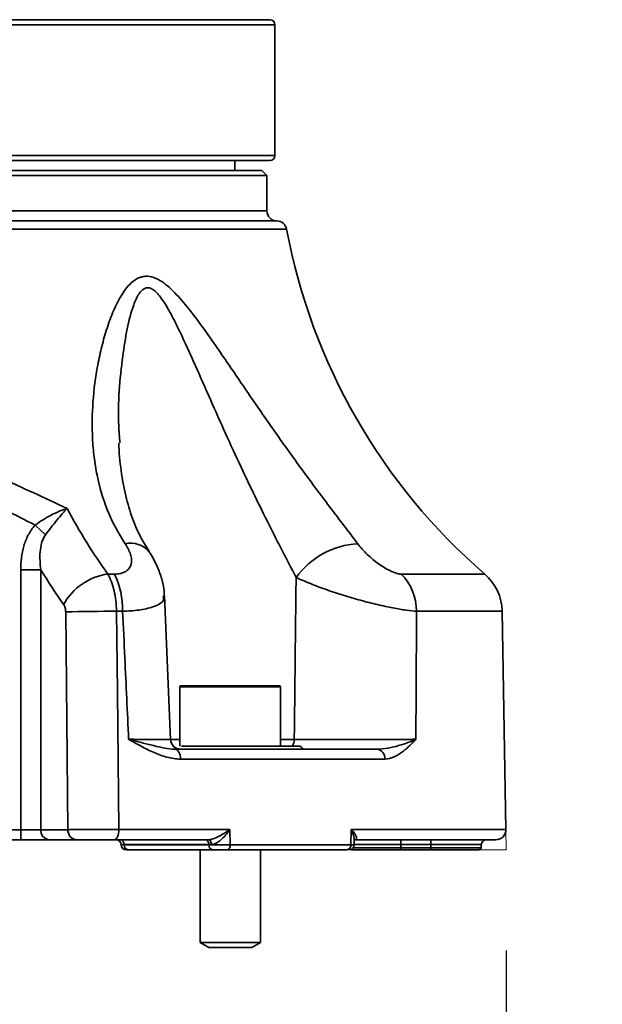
# Model space of a CAD drawing. Header units: millimetres. Extents: x 0 to 297, y 0 to 209.
# Tile 7 of 39: x 77.4 to 83.2, y 57.15 to 66.94. Entities that reach past the tile are written whole.
import ezdxf

# ---------------------------------------------------------------- set-up
doc = ezdxf.new("R2010")
doc.units = ezdxf.units.MM
doc.layers.add('图层0', color=7, linetype='Continuous')
doc.styles.add('SLDTEXTSTYLE1', font='TXT', dxfattribs={"width": 0.7, "bigfont": 'bigfont'})
doc.styles.add('SLDTEXTSTYLE2', font='TXT', dxfattribs={"width": 0.7})
doc.dimstyles.new('SLDDIMSTYLE0', dxfattribs={"dimtxt": 4, "dimasz": 3, "dimexe": 0, "dimexo": 0.0625, "dimgap": 1, "dimtad": 2, "dimlfac": 10, "dimrnd": 1e-09, "dimzin": 12, "dimdsep": 46, "dimtxsty": 'SLDTEXTSTYLE2', "dimsah": 1, "dimcen": 0.09, "dimadec": 0, "dimazin": 3, "dimtfac": 1, "dimtofl": 0, "dimtmove": 0, "dimatfit": 3, "dimfxl": 0, "dimfrac": 2, "dimtolj": 1, "dimtzin": 12, "dimarcsym": 0})
doc.dimstyles.new('SLDDIMSTYLE5', dxfattribs={"dimtxt": 3, "dimasz": 3, "dimexe": 0, "dimexo": 0.0625, "dimgap": 0.75, "dimtad": 0, "dimtih": 1, "dimtoh": 1, "dimlfac": 3, "dimrnd": 1e-09, "dimzin": 12, "dimdsep": 46, "dimtxsty": 'SLDTEXTSTYLE2', "dimblk1": 'NONE', "dimblk2": 'NONE', "dimsah": 1, "dimcen": 0, "dimadec": 0, "dimazin": 3, "dimtfac": 1, "dimtmove": 0, "dimatfit": 3, "dimldrblk": 'NONE', "dimfxl": 0, "dimfrac": 2, "dimtolj": 1, "dimtzin": 12, "dimarcsym": 0})
doc.dimstyles.new('SLDDIMSTYLE6', dxfattribs={"dimtxt": 3, "dimasz": 3, "dimexe": 0, "dimexo": 0.0625, "dimgap": 0.75, "dimtad": 0, "dimtih": 1, "dimtoh": 1, "dimlfac": 3, "dimrnd": 1e-09, "dimzin": 12, "dimdsep": 46, "dimtxsty": 'SLDTEXTSTYLE2', "dimblk1": 'NONE', "dimblk2": 'NONE', "dimsah": 1, "dimcen": 0, "dimadec": 0, "dimazin": 3, "dimtol": 1, "dimtp": 0.03, "dimtfac": 1, "dimtmove": 0, "dimatfit": 3, "dimldrblk": 'NONE', "dimfxl": 0, "dimfrac": 2, "dimtolj": 1, "dimarcsym": 0})
doc.dimstyles.new('SLDDIMSTYLE7', dxfattribs={"dimtxt": 3, "dimasz": 3, "dimexe": 0, "dimexo": 0.0625, "dimgap": 0.75, "dimtad": 0, "dimtih": 1, "dimtoh": 1, "dimlfac": 3, "dimrnd": 1e-09, "dimzin": 12, "dimdsep": 46, "dimtxsty": 'SLDTEXTSTYLE2', "dimblk1": 'NONE', "dimblk2": 'NONE', "dimsah": 1, "dimcen": 0, "dimadec": 0, "dimazin": 3, "dimtfac": 1, "dimtmove": 0, "dimatfit": 3, "dimldrblk": 'NONE', "dimfxl": 0, "dimfrac": 2, "dimtolj": 1, "dimtzin": 12, "dimarcsym": 0})
doc.dimstyles.new('SLDDIMSTYLE9', dxfattribs={"dimtxt": 4, "dimasz": 3, "dimexe": 0, "dimexo": 0.0625, "dimgap": 1, "dimtad": 0, "dimtih": 1, "dimtoh": 1, "dimlfac": 2, "dimrnd": 1e-09, "dimzin": 12, "dimdsep": 46, "dimtxsty": 'SLDTEXTSTYLE2', "dimblk1": 'NONE', "dimblk2": 'NONE', "dimsah": 1, "dimcen": 0, "dimadec": 0, "dimazin": 3, "dimtfac": 1, "dimtmove": 0, "dimatfit": 3, "dimldrblk": 'NONE', "dimfxl": 0, "dimfrac": 2, "dimtolj": 1, "dimtzin": 12, "dimarcsym": 0})

# ---------------------------------------------------------------- blocks, each defined once
blk = doc.blocks.new('_D_3')
at = {"layer": '图层0'}
for p, q in [((67.8406, 57.6856), (67.8406, 50.5312)), ((82.2406, 57.6856), (82.2406, 50.5312)), ((67.8406, 51.5312), (82.2406, 51.5312))]:
    blk.add_line(p, q, dxfattribs=at)
for points in [[(67.8406, 51.5312), (70.8406, 51.0812), (70.8406, 51.9812)], [(82.2406, 51.5312), (79.2406, 51.9812), (79.2406, 51.0812)]]:
    blk.add_solid(points, dxfattribs=at)
at = {"layer": '图层0', "char_height": 4, "attachment_point": 1, "style": 'SLDTEXTSTYLE2'}
for s, insert in [('%%c', (69.3375, 56.6874)), ('144', (73.7603, 56.6874))]:
    blk.add_mtext(s, dxfattribs=dict(at, insert=insert))
blk = doc.blocks.new('_D_20')
at = {"layer": '图层0'}
blk.add_line((205.1503, 125.9458), (189.7707, 125.9458), dxfattribs=at)
at = {"layer": '图层0', "char_height": 3, "attachment_point": 1, "style": 'SLDTEXTSTYLE2'}
for s, insert in [('PCD', (189.7707, 129.813)), ('%%c', (195.0082, 129.813)), ('126', (198.3253, 129.813))]:
    blk.add_mtext(s, dxfattribs=dict(at, insert=insert))
blk = doc.blocks.new('_None')
blk = doc.blocks.new('SW_SYMBOL_HOLE_DEPTH')
at = {"layer": '图层0', "color": 0}
for p, q in [((0, 875), (800, 875)), ((400, 875), (400, 75)), ((100, 555), (400, 75)), ((700, 555), (400, 75))]:
    blk.add_line(p, q, dxfattribs=at)
blk = doc.blocks.new('_D_21')
at = {"layer": '图层0'}
blk.add_line((193.8392, 158.7277), (174.7352, 158.7277), dxfattribs=at)
at = {"layer": '图层0', "xscale": 0.003490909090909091, "yscale": 0.003490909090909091, "zscale": 0.003490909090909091}
blk.add_blockref('SW_SYMBOL_HOLE_DEPTH', (187.3634, 158.9731), dxfattribs=at)
at = {"layer": '图层0', "attachment_point": 1, "style": 'SLDTEXTSTYLE2'}
for s, insert, char_height in [('0.03', (182.7078, 163.7975), 2), ('+', (181.5439, 163.7975), 2), ('%%c', (174.7352, 162.5949), 3), ('6', (190.5059, 162.5949), 3), ('4', (178.0523, 162.5949), 3), ('0', (182.7078, 161.4697), 2)]:
    blk.add_mtext(s, dxfattribs=dict(at, insert=insert, char_height=char_height))
blk = doc.blocks.new('_D_22')
at = {"layer": '图层0'}
blk.add_line((239.5302, 134.3533), (260.1472, 134.3533), dxfattribs=at)
at = {"layer": '图层0', "char_height": 3, "attachment_point": 1}
for s, insert, style in [('贯穿', (253.1639, 137.2196), 'SLDTEXTSTYLE1'), ('%%c', (244.6093, 137.2196), 'SLDTEXTSTYLE2'), ('4-', (241.1177, 137.2196), 'SLDTEXTSTYLE2'), ('6.6', (247.9264, 137.2196), 'SLDTEXTSTYLE2'), ('圆周均布', (243.6491, 133.728), 'SLDTEXTSTYLE1')]:
    blk.add_mtext(s, dxfattribs=dict(at, insert=insert, style=style))
blk = doc.blocks.new('_D_24')
at = {"layer": '图层0'}
blk.add_line((165.249, 103.4716), (145.272, 103.4716), dxfattribs=at)
at = {"layer": '图层0', "char_height": 4, "attachment_point": 1, "style": 'SLDTEXTSTYLE2'}
for s, insert in [('%%c', (154.5831, 108.6279)), ('PCD', (145.272, 108.6279)), ('50', (159.0059, 108.6279))]:
    blk.add_mtext(s, dxfattribs=dict(at, insert=insert))

msp = doc.modelspace()

# ---------------------------------------------------------------- linework, layer by layer
at = {"color": 7, "linetype": 'Continuous', "lineweight": 35}
for p, q in [((70.190587, 66.935572), (79.890587, 66.935572)), ((79.940587, 65.585572), (79.940587, 66.885572)), ((79.890587, 65.535572), (70.190587, 65.535572)), ((79.540587, 65.435572), (79.540587, 65.535572)), ((79.860587, 65.385572), (70.220587, 65.385572)), ((70.270587, 65.435572), (79.810587, 65.435572)), ((79.860587, 65.385572), (79.810587, 65.435572)), ((79.860587, 65.035572), (79.860587, 65.385572)), ((77.556466, 61.911639), (77.658111, 61.815439)), ((77.412725, 61.469465), (77.612383, 61.469465)), ((77.412725, 58.885572), (77.412725, 61.469465)), ((77.612383, 61.469465), (77.612383, 58.885572)), ((78.278687, 61.425888), (78.343968, 61.425888)), ((78.901891, 59.781412), (78.841487, 61.211023)), ((77.882044, 58.885572), (77.85901, 61.049491)), ((78.425681, 61.056472), (78.364145, 61.056472)), ((82.237066, 58.887317), (82.199203, 61.056472)), ((78.99536, 60.305572), (78.99536, 59.715572)), ((79.00536, 60.315572), (79.98536, 60.315572)), ((79.99536, 59.715572), (79.99536, 60.305572)), ((79.010664, 59.715572), (80.19536, 59.715572)), ((78.945689, 59.685572), (80.951352, 59.685572)), ((81.034774, 59.587317), (79.000804, 59.587317)), ((72.66845, 58.885572), (77.412725, 58.885572)), ((77.412725, 58.885572), (77.612383, 58.885572)), ((77.412725, 58.785572), (77.412725, 58.885572)), ((77.612383, 58.885572), (77.882044, 58.885572)), ((78.38756, 58.887317), (79.490195, 58.887317)), ((79.490195, 58.887317), (79.496008, 58.736444)), ((80.695359, 58.736444), (80.696584, 58.887317)), ((77.412725, 58.785572), (72.66845, 58.785572)), ((77.692247, 58.785572), (77.412725, 58.785572)), ((77.961908, 58.785572), (77.692247, 58.785572)), ((79.277599, 58.785572), (78.341059, 58.785572)), ((79.283136, 58.737317), (78.440964, 58.737317)), ((78.441059, 58.733827), (78.440964, 58.737317)), ((78.441059, 58.733827), (79.283268, 58.733827)), ((79.283268, 58.733827), (79.283136, 58.737317)), ((79.496008, 58.736444), (80.695359, 58.736444)), ((82.137081, 58.785572), (80.733386, 58.785572)), ((81.190587, 58.737317), (81.190587, 58.785572)), ((81.490587, 58.737317), (81.190587, 58.737317)), ((81.190587, 58.737317), (81.190587, 58.704874)), ((81.490587, 58.785572), (81.490587, 58.737317)), ((81.490587, 58.737317), (81.490587, 58.704874)), ((81.991261, 58.704874), (81.992394, 58.737317)), ((79.323176, 58.685572), (78.480967, 58.685572)), ((79.19536, 58.685572), (79.19536, 57.76557)), ((80.656091, 58.685572), (79.465068, 58.685572)), ((79.79536, 57.76557), (79.79536, 58.685572)), ((80.677571, 58.685572), (80.677565, 58.685572)), ((81.190587, 58.685572), (80.709901, 58.685572)), ((81.190587, 58.704874), (81.490587, 58.704874)), ((81.190587, 58.704874), (81.190587, 58.685572)), ((81.490587, 58.685572), (81.190587, 58.685572)), ((81.490587, 58.685572), (81.490587, 58.704874)), ((81.971274, 58.685572), (81.490587, 58.685572)), ((79.19536, 57.76557), (79.28196, 57.715572)), ((79.19536, 57.76557), (79.331277, 57.76557)), ((79.331277, 57.76557), (79.79536, 57.76557)), ((79.70876, 57.715572), (79.79536, 57.76557)), ((79.28196, 57.715572), (79.378642, 57.715572)), ((79.378642, 57.715572), (79.70876, 57.715572))]:
    msp.add_line(p, q, dxfattribs=at)
at = {"color": 8, "linetype": 'Continuous', "lineweight": 35}
for p, q in [((79.940587, 66.885572), (70.140587, 66.885572)), ((70.140587, 65.585572), (79.940587, 65.585572)), ((75.040587, 65.035572), (79.860587, 65.035572)), ((75.040587, 64.935587), (79.958824, 64.935587)), ((80.055337, 64.854094), (75.040587, 64.854094)), ((81.196013, 61.425888), (82.026401, 61.425888)), ((82.199203, 61.056472), (81.348275, 61.056472)), ((79.99536, 60.305572), (78.99536, 60.305572)), ((78.893338, 59.782082), (78.99536, 59.782082)), ((79.99536, 59.782082), (80.132106, 59.782082)), ((80.696584, 58.887317), (82.237066, 58.887317)), ((81.190587, 58.737317), (80.726014, 58.737317)), ((81.992394, 58.737317), (81.490587, 58.737317)), ((80.717038, 58.704874), (81.190587, 58.704874)), ((81.490587, 58.704874), (81.991261, 58.704874))]:
    msp.add_line(p, q, dxfattribs=at)
at = {"color": 7, "linetype": 'Continuous', "lineweight": 18}
for p in [(82.237066, 58.887317), (81.971274, 58.685572)]:
    msp.add_line(p, (82.240587, 58.685572), dxfattribs=at)
at = {"color": 7, "linetype": 'Continuous', "lineweight": 35, "flags": 128}
for points in [[(78.364145, 61.056472), (78.37278, 60.256597), (78.38756, 58.887317)], [(79.000804, 59.587317), (78.999582, 59.606576), (78.996336, 59.625046), (78.991185, 59.642032), (78.984325, 59.656897), (78.976013, 59.66908), (78.966561, 59.678126), (78.956325, 59.683692), (78.945689, 59.685572)], [(78.341059, 58.785572), (78.350231, 58.787536), (78.359044, 58.793352), (78.36715, 58.80279), (78.374231, 58.815481), (78.380008, 58.830925), (78.384256, 58.848516), (78.386807, 58.867563), (78.38756, 58.887317)], [(79.308923, 58.737059), (79.308166, 58.746599), (79.306277, 58.755732), (79.303328, 58.764118), (79.299426, 58.771449), (79.294718, 58.777452), (79.289376, 58.781907), (79.283598, 58.784647), (79.277599, 58.785572)], [(79.465068, 58.685572), (79.471171, 58.686554), (79.477035, 58.689462), (79.482428, 58.694181), (79.487139, 58.700526), (79.490983, 58.708248), (79.493809, 58.717044), (79.495506, 58.726567), (79.496008, 58.736444)], [(80.727544, 58.73177), (80.727836, 58.769947), (80.727956, 58.785526)]]:
    msp.add_lwpolyline(points, dxfattribs=at)
at = {"color": 7, "linetype": 'Continuous', "lineweight": 35}
for centre, radius, start, end in [((79.890587, 66.885572), 0.05, 0, 90), ((79.890587, 65.585572), 0.05, 270, 0), ((79.960587, 65.035572), 0.1, 180, 268.9898393), ((79.957061, 64.835603), 0.1, 10.6562398, 88.9898393), ((85.951863, 65.963591), 6, 190.6562398, 229.137679), ((80.811364, 60.912194), 0.817059, 93.3729646, 144.0122665), ((78.360273, 60.834674), 0.596817, 97.8569974, 151.0704479), ((77.614992, 61.070897), 0.810818, 358.9806313, 25.9647799), ((80.819012, 61.054413), 0.529266, 0.2228535, 44.5769548), ((81.699279, 61.047746), 0.5, 1, 49.137679), ((78.422599, 38.547792), 22.508756, 90.1487931, 91.4347593), ((79.00536, 60.305572), 0.01, 90, 180), ((79.98536, 60.305572), 0.01, 0, 90), ((79.001506, 59.785572), 0.1, 182.2094954, 269.9989567), ((80.241186, 59.735572), 0.05, 203.5781785, 270), ((80.942461, 59.59348), 0.092519, 356.1801705, 84.4850532), ((77.703585, 58.876517), 0.091649, 174.3301968, 262.8940153), ((77.973245, 58.876517), 0.091649, 174.3301968, 262.8940153), ((82.137081, 58.885572), 0.1, 270, 1), ((78.360802, 58.735572), 0.05, 1.6853419, 89.9978119), ((78.395653, 58.740473), 0.045421, 356.0149787, 83.1672855), ((78.46084, 58.735572), 0.05, 181.8877268, 270.0092207), ((78.486371, 58.73067), 0.045421, 176.0149787, 263.1672855), ((79.237824, 58.740473), 0.045421, 356.0149787, 83.1672855), ((79.328579, 58.73067), 0.045421, 176.0149787, 263.1672855), ((80.649853, 58.730978), 0.045833, 277.8226083, 6.8489471), ((80.677571, 58.735572), 0.05, 269.9999852, 359.5803115), ((82.042364, 58.735572), 0.05, 90, 178), ((80.709901, 58.705572), 0.02, 232.1738442, 270), ((81.971274, 58.705572), 0.02, 270, 358)]:
    msp.add_arc(centre, radius, start, end, dxfattribs=at)
at = {"color": 8, "linetype": 'Continuous', "lineweight": 35}
for centre, radius, start, end in [((78.503373, 61.490992), 0.242606, 40.3043442, 102.5107678), ((79.999348, 59.782496), 0.132759, 329.7280236, 359.8211997)]:
    msp.add_arc(centre, radius, start, end, dxfattribs=at)
at = {"color": 7, "linetype": 'Continuous', "lineweight": 35}
for points, knots in [([(78.450819, 61.727837), (78.379047, 61.834673), (78.321895, 61.94477), (78.230449, 62.17159), (78.196217, 62.28831), (78.159352, 62.468233), (78.149503, 62.529089), (78.134509, 62.650542), (78.129309, 62.711369), (78.11988, 62.894142), (78.121764, 63.0164), (78.139642, 63.261243), (78.155613, 63.383852), (78.190062, 63.566988), (78.203309, 63.627896), (78.233665, 63.749068), (78.250785, 63.809377), (78.289307, 63.927676), (78.31075, 63.985901), (78.359243, 64.098257), (78.38616, 64.152357), (78.433084, 64.227292), (78.449868, 64.251222), (78.485998, 64.295159), (78.505413, 64.315298), (78.547948, 64.349711), (78.570645, 64.363631), (78.607593, 64.377566), (78.620351, 64.381004), (78.646264, 64.385113), (78.659491, 64.385812), (78.700012, 64.383679), (78.727331, 64.376598), (78.781662, 64.353281), (78.808005, 64.337447), (78.859435, 64.300345), (78.884666, 64.278916), (78.933238, 64.233406), (78.956759, 64.209195), (79.025917, 64.133638), (79.070191, 64.079438), (79.157395, 63.967017), (79.200121, 63.90893), (79.326171, 63.73326), (79.408126, 63.613465), (79.572651, 63.372358), (79.655102, 63.250943), (79.822331, 63.007691), (79.907082, 62.885832), (80.036687, 62.702946), (80.080095, 62.64225), (80.166768, 62.522197), (80.210116, 62.462724), (80.340071, 62.286018), (80.426632, 62.17051), (80.555265, 62.000747), (80.598075, 61.944554), (80.682024, 61.8345), (80.723188, 61.780607), (80.763292, 61.727837)], [0, 0, 0, 0, 0.0625, 0.0625, 0.125, 0.125, 0.15625, 0.15625, 0.1875, 0.1875, 0.25, 0.25, 0.3125, 0.3125, 0.34375, 0.34375, 0.375, 0.375, 0.40625, 0.40625, 0.4375, 0.4375, 0.453125, 0.453125, 0.46875, 0.46875, 0.484375, 0.484375, 0.4921875, 0.4921875, 0.5, 0.5, 0.515625, 0.515625, 0.53125, 0.53125, 0.546875, 0.546875, 0.5625, 0.5625, 0.59375, 0.59375, 0.625, 0.625, 0.6875, 0.6875, 0.75, 0.75, 0.8125, 0.8125, 0.84375, 0.84375, 0.875, 0.875, 0.9375, 0.9375, 0.96875, 0.96875, 1, 1, 1, 1]), ([(72.208248, 62.076787), (72.4327, 62.184324), (72.658305, 62.289096), (73.115169, 62.485001), (73.346414, 62.576172), (73.701063, 62.694126), (73.820758, 62.730302), (74.061055, 62.793942), (74.181896, 62.82149), (74.546871, 62.888997), (74.793578, 62.913581), (75.294709, 62.913118), (75.54062, 62.888116), (76.024895, 62.797961), (76.263297, 62.733011), (76.617083, 62.615294), (76.734223, 62.572721), (76.966028, 62.482978), (77.080912, 62.435736), (77.423351, 62.288875), (77.648732, 62.184201), (77.872926, 62.076787)], [0, 0, 0, 0, 0.125, 0.125, 0.25, 0.25, 0.3125, 0.3125, 0.375, 0.375, 0.5, 0.5, 0.625, 0.625, 0.75, 0.75, 0.8125, 0.8125, 0.875, 0.875, 1, 1, 1, 1]), ([(78.689496, 61.65121), (78.662148, 61.694565), (78.595794, 61.799761), (78.518472, 61.983083), (78.450301, 62.206031), (78.40805, 62.455487), (78.388111, 62.634076), (78.38897, 62.72736), (78.388971, 62.727521)], [0, 0, 0, 0, 0.13523093, 0.32811451, 0.5395831, 0.76524457, 0.99959545, 1, 1, 1, 1]), ([(77.556466, 61.911639), (77.358677, 62.013764), (77.159635, 62.113225), (76.856712, 62.252979), (76.754999, 62.297969), (76.549531, 62.383544), (76.445608, 62.42418), (76.132233, 62.536421), (75.920651, 62.598611), (75.489542, 62.68533), (75.269973, 62.709663), (74.82071, 62.710333), (74.600199, 62.6866), (74.274938, 62.621841), (74.167393, 62.595448), (73.953775, 62.534581), (73.847484, 62.500031), (73.531997, 62.387184), (73.32691, 62.300213), (72.922369, 62.113637), (72.722926, 62.013985), (72.524709, 61.911639)], [0, 0, 0, 0, 0.125, 0.125, 0.1875, 0.1875, 0.25, 0.25, 0.375, 0.375, 0.5, 0.5, 0.625, 0.625, 0.6875, 0.6875, 0.75, 0.75, 0.875, 0.875, 1, 1, 1, 1]), ([(77.556466, 61.911639), (77.5823, 61.931493), (77.60857, 61.949705), (77.661844, 61.983364), (77.689082, 61.99892), (77.74309, 62.026765), (77.769687, 62.038995), (77.808996, 62.054994), (77.82202, 62.05994), (77.847781, 62.069009), (77.860617, 62.073158), (77.872926, 62.076787)], [0, 0, 0, 0, 0.25, 0.25, 0.5, 0.5, 0.75, 0.75, 0.875, 0.875, 1, 1, 1, 1]), ([(77.658111, 61.815439), (77.677208, 61.841657), (77.696136, 61.866788), (77.733711, 61.915244), (77.752513, 61.93875), (77.789055, 61.983062), (77.806693, 62.003759), (77.83228, 62.03278), (77.840674, 62.042127), (77.857116, 62.060075), (77.865224, 62.068739), (77.872926, 62.076787)], [0, 0, 0, 0, 0.25, 0.25, 0.5, 0.5, 0.75, 0.75, 0.875, 0.875, 1, 1, 1, 1]), ([(77.872926, 62.076787), (77.935627, 61.960103), (78.000809, 61.847531), (78.136081, 61.630543), (78.206237, 61.526036), (78.278687, 61.425888)], [0, 0, 0, 0, 0.5, 0.5, 1, 1, 1, 1]), ([(77.412725, 61.469465), (77.412725, 61.509271), (77.414994, 61.548754), (77.424876, 61.626957), (77.432465, 61.665682), (77.454605, 61.742138), (77.469056, 61.779347), (77.506022, 61.849265), (77.528905, 61.882518), (77.556466, 61.911639)], [0, 0, 0, 0, 0.25, 0.25, 0.5, 0.5, 0.75, 0.75, 1, 1, 1, 1]), ([(77.658111, 61.815439), (77.649154, 61.803143), (77.641709, 61.789858), (77.629274, 61.762427), (77.624313, 61.748389), (77.612086, 61.705592), (77.607423, 61.675934), (77.600185, 61.587067), (77.603969, 61.528171), (77.612383, 61.469465)], [0, 0, 0, 0, 0.125, 0.125, 0.25, 0.25, 0.5, 0.5, 1, 1, 1, 1]), ([(78.343968, 61.425888), (78.366751, 61.425888), (78.387916, 61.428238), (78.416479, 61.435122), (78.425561, 61.438009), (78.4423, 61.444778), (78.450003, 61.448661), (78.471214, 61.461762), (78.482841, 61.47254), (78.500323, 61.496698), (78.506421, 61.510325), (78.513507, 61.539629), (78.514509, 61.555099), (78.512152, 61.58756), (78.508708, 61.604725), (78.492795, 61.656481), (78.475051, 61.691767), (78.450819, 61.727837)], [0, 0, 0, 0, 0.125, 0.125, 0.1875, 0.1875, 0.25, 0.25, 0.375, 0.375, 0.5, 0.5, 0.625, 0.625, 0.75, 0.75, 1, 1, 1, 1]), ([(80.763292, 61.727837), (80.790681, 61.691798), (80.822978, 61.655616), (80.876391, 61.604204), (80.895109, 61.587437), (80.934614, 61.55469), (80.954853, 61.539173), (81.016422, 61.495708), (81.059601, 61.470377), (81.117987, 61.444146), (81.136294, 61.437357), (81.169401, 61.428188), (81.183807, 61.425888), (81.196013, 61.425888)], [0, 0, 0, 0, 0.25, 0.25, 0.375, 0.375, 0.5, 0.5, 0.75, 0.75, 0.875, 0.875, 1, 1, 1, 1]), ([(78.838566, 61.210821), (78.838481, 61.226045), (78.838162, 61.282967), (78.815277, 61.381476), (78.769186, 61.507355), (78.724058, 61.59642), (78.691219, 61.642591), (78.6877, 61.647539)], [0, 0, 0, 0, 0.09589796, 0.35853665, 0.64184819, 0.96161708, 1, 1, 1, 1]), ([(78.278687, 61.425888), (78.291868, 61.402804), (78.303629, 61.377335), (78.324416, 61.321812), (78.333511, 61.291367), (78.348161, 61.228125), (78.353803, 61.195246), (78.361674, 61.126935), (78.36384, 61.091761), (78.364145, 61.056472)], [0, 0, 0, 0, 0.25, 0.25, 0.5, 0.5, 0.75, 0.75, 1, 1, 1, 1]), ([(80.132106, 59.782082), (80.134844, 60.016633), (80.13754, 60.251185), (80.140195, 60.485736), (80.143614, 60.787927), (80.146964, 61.090117), (80.150247, 61.392307)], [0.0009657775, 0.0009657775, 0.0009657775, 0.0009657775, 0.0080072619, 0.0080072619, 0.0080072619, 0.0170793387, 0.0170793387, 0.0170793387, 0.0170793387]), ([(81.348275, 61.056472), (81.319628, 61.057931), (81.285478, 61.061424), (81.226178, 61.069687), (81.204991, 61.072965), (81.160802, 61.080418), (81.1377, 61.084606), (81.089516, 61.09391), (81.0643, 61.099056), (81.012561, 61.110169), (80.986092, 61.11612), (80.904948, 61.135166), (80.84802, 61.1496), (80.734432, 61.180569), (80.677316, 61.197194), (80.591213, 61.223972), (80.562459, 61.233205), (80.50619, 61.251864), (80.478497, 61.261343), (80.42397, 61.280609), (80.397136, 61.290397), (80.344335, 61.310295), (80.318281, 61.320441), (80.242202, 61.351094), (80.194484, 61.371716), (80.150247, 61.392307)], [0, 0, 0, 0, 0.125, 0.125, 0.1875, 0.1875, 0.25, 0.25, 0.3125, 0.3125, 0.375, 0.375, 0.5, 0.5, 0.625, 0.625, 0.6875, 0.6875, 0.75, 0.75, 0.8125, 0.8125, 0.875, 0.875, 1, 1, 1, 1]), ([(77.85901, 61.049491), (77.858859, 61.063649), (77.856863, 61.077571), (77.849624, 61.10287), (77.84441, 61.114183), (77.83793, 61.123374)], [0, 0, 0, 0, 0.5, 0.5, 1, 1, 1, 1]), ([(78.485043, 59.783826), (78.472432, 60.053707), (78.459836, 60.323588), (78.447253, 60.59347), (78.440058, 60.747804), (78.432868, 60.902138), (78.425681, 61.056472)], [0.0009836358, 0.0009836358, 0.0009836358, 0.0009836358, 0.0090890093, 0.0090890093, 0.0090890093, 0.0137241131, 0.0137241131, 0.0137241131, 0.0137241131]), ([(81.348275, 61.056472), (81.347055, 60.821003), (81.345805, 60.585535), (81.344525, 60.350067), (81.343498, 60.16132), (81.342451, 59.972573), (81.341385, 59.783826)], [0.0022895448, 0.0022895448, 0.0022895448, 0.0022895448, 0.0093613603, 0.0093613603, 0.0093613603, 0.0150300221, 0.0150300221, 0.0150300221, 0.0150300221]), ([(79.000804, 59.587317), (78.956083, 59.587317), (78.912013, 59.594403), (78.824485, 59.617227), (78.780871, 59.633179), (78.695121, 59.670266), (78.652874, 59.691423), (78.589808, 59.725097), (78.568843, 59.736644), (78.52695, 59.760063), (78.505857, 59.772029), (78.485043, 59.783826)], [0, 0, 0, 0, 0.25, 0.25, 0.5, 0.5, 0.75, 0.75, 0.875, 0.875, 1, 1, 1, 1]), ([(78.945689, 59.685572), (78.912264, 59.685572), (78.878108, 59.69003), (78.807205, 59.70278), (78.770375, 59.711215), (78.694035, 59.729888), (78.654457, 59.740167), (78.571938, 59.761586), (78.529035, 59.772732), (78.485043, 59.783826)], [0, 0, 0, 0, 0.25, 0.25, 0.5, 0.5, 0.75, 0.75, 1, 1, 1, 1]), ([(80.132106, 59.782082), (80.177801, 59.781902), (80.226755, 59.781753), (80.330934, 59.781518), (80.386812, 59.78143), (80.500086, 59.781325), (80.557867, 59.781306), (80.646306, 59.78133), (80.675808, 59.781346), (80.734065, 59.781396), (80.762944, 59.781429), (80.820207, 59.781511), (80.848592, 59.781561), (80.90485, 59.781677), (80.932564, 59.781743), (81.012964, 59.781962), (81.063551, 59.782137), (81.134832, 59.782442), (81.157753, 59.782551), (81.200926, 59.782778), (81.221327, 59.782897), (81.259785, 59.783145), (81.277842, 59.783274), (81.311555, 59.783543), (81.327205, 59.783683), (81.341385, 59.783826)], [0, 0, 0, 0, 0.125, 0.125, 0.25, 0.25, 0.375, 0.375, 0.4375, 0.4375, 0.5, 0.5, 0.5625, 0.5625, 0.625, 0.625, 0.75, 0.75, 0.8125, 0.8125, 0.875, 0.875, 0.9375, 0.9375, 1, 1, 1, 1]), ([(80.951352, 59.685572), (80.990585, 59.685572), (81.028547, 59.69003), (81.101533, 59.70278), (81.136606, 59.711215), (81.202557, 59.729888), (81.233517, 59.740167), (81.291048, 59.761586), (81.317556, 59.772732), (81.341385, 59.783826)], [0, 0, 0, 0, 0.25, 0.25, 0.5, 0.5, 0.75, 0.75, 1, 1, 1, 1]), ([(81.034774, 59.587317), (81.064321, 59.587317), (81.092574, 59.594403), (81.147213, 59.617227), (81.173682, 59.633179), (81.22441, 59.670266), (81.248743, 59.691423), (81.284197, 59.725097), (81.295835, 59.736644), (81.318814, 59.760063), (81.330241, 59.772029), (81.341385, 59.783826)], [0, 0, 0, 0, 0.25, 0.25, 0.5, 0.5, 0.75, 0.75, 0.875, 0.875, 1, 1, 1, 1]), ([(77.882044, 58.885572), (77.896305, 58.885676), (77.912221, 58.885781), (77.946507, 58.885984), (77.964958, 58.886084), (78.004528, 58.88628), (78.025562, 58.886375), (78.068691, 58.886553), (78.090972, 58.886637), (78.137004, 58.886796), (78.160477, 58.88687), (78.207164, 58.887001), (78.230552, 58.88706), (78.300858, 58.887214), (78.345604, 58.887283), (78.38756, 58.887317)], [0, 0, 0, 0, 0.125, 0.125, 0.25, 0.25, 0.375, 0.375, 0.5, 0.5, 0.625, 0.625, 0.75, 0.75, 1, 1, 1, 1]), ([(79.277599, 58.785572), (79.295732, 58.785572), (79.316171, 58.79121), (79.355692, 58.805895), (79.374779, 58.815009), (79.411163, 58.834453), (79.428344, 58.84477), (79.460699, 58.865772), (79.476131, 58.876659), (79.490195, 58.887317)], [0, 0, 0, 0, 0.25, 0.25, 0.5, 0.5, 0.75, 0.75, 1, 1, 1, 1]), ([(79.308923, 58.737059), (79.325685, 58.736882), (79.344483, 58.744425), (79.370974, 58.760302), (79.379673, 58.766434), (79.396236, 58.779406), (79.404205, 58.786314), (79.427403, 58.808014), (79.441607, 58.823466), (79.467595, 58.854919), (79.47959, 58.871231), (79.490195, 58.887317)], [0, 0, 0, 0, 0.25, 0.25, 0.375, 0.375, 0.5, 0.5, 0.75, 0.75, 1, 1, 1, 1]), ([(80.733386, 58.785572), (80.74476, 58.785572), (80.749914, 58.79121), (80.752641, 58.805895), (80.750324, 58.815009), (80.741315, 58.834453), (80.7346, 58.84477), (80.717986, 58.865772), (80.707885, 58.876659), (80.696584, 58.887317)], [0, 0, 0, 0, 0.25, 0.25, 0.5, 0.5, 0.75, 0.75, 1, 1, 1, 1]), ([(78.341059, 58.785572), (78.30959, 58.785572), (78.276029, 58.785572), (78.223297, 58.785572), (78.205755, 58.785572), (78.170739, 58.785572), (78.153133, 58.785572), (78.118608, 58.785572), (78.101897, 58.785572), (78.069549, 58.785572), (78.053773, 58.785572), (78.024095, 58.785572), (78.010256, 58.785572), (77.984541, 58.785572), (77.972604, 58.785572), (77.961908, 58.785572)], [0, 0, 0, 0, 0.25, 0.25, 0.375, 0.375, 0.5, 0.5, 0.625, 0.625, 0.75, 0.75, 0.875, 0.875, 1, 1, 1, 1]), ([(79.283268, 58.733827), (79.289313, 58.733883), (79.296053, 58.733949), (79.310869, 58.734103), (79.319046, 58.734191), (79.336267, 58.734383), (79.34528, 58.734486), (79.364105, 58.734708), (79.373961, 58.734826), (79.403458, 58.735189), (79.423822, 58.73545), (79.462019, 58.73596), (79.480228, 58.736213), (79.496008, 58.736444)], [0, 0, 0, 0, 0.125, 0.125, 0.25, 0.25, 0.375, 0.375, 0.5, 0.5, 0.75, 0.75, 1, 1, 1, 1]), ([(80.727908, 58.780113), (80.729501, 58.781953), (80.731848, 58.784663), (80.732822, 58.7851), (80.733134, 58.78524)], [0, 0, 0, 0, 0.67871805, 1, 1, 1, 1]), ([(78.480967, 58.685572), (78.477112, 58.685572), (78.470949, 58.685572), (78.468536, 58.685572), (78.467633, 58.685572)], [0, 0, 0, 0, 0.62547451, 1, 1, 1, 1]), ([(79.465068, 58.685572), (79.454543, 58.685572), (79.442398, 58.685572), (79.416923, 58.685572), (79.403342, 58.685572), (79.377112, 58.685572), (79.364272, 58.685572), (79.341298, 58.685572), (79.33124, 58.685572), (79.323176, 58.685572)], [0, 0, 0, 0, 0.25, 0.25, 0.5, 0.5, 0.75, 0.75, 1, 1, 1, 1])]:
    msp.add_open_spline(points, degree=3, knots=knots, dxfattribs=at)
at = {"color": 8, "linetype": 'Continuous', "lineweight": 35}
for points, knots in [([(80.150247, 61.392307), (80.059816, 61.56693), (79.87652, 61.920876), (79.586063, 62.517616), (79.345739, 63.048964), (79.147836, 63.501947), (79.019593, 63.786053), (78.908632, 64.010029), (78.826135, 64.152658), (78.750591, 64.242674), (78.704452, 64.267119), (78.675861, 64.272415), (78.657234, 64.27048), (78.622677, 64.254382), (78.577398, 64.203482), (78.518618, 64.068496), (78.465949, 63.856562), (78.405483, 63.45528), (78.370116, 63.070906), (78.39342, 62.78637), (78.398091, 62.729345)], [0, 0, 0, 0, 0.12011077, 0.24345533, 0.38636128, 0.45885457, 0.53130622, 0.56890431, 0.60696287, 0.63075573, 0.64282647, 0.64449411, 0.65398636, 0.65798316, 0.67578874, 0.70415763, 0.7579829, 0.81674008, 0.96327239, 1, 1, 1, 1]), ([(78.827714, 61.210441), (78.831255, 61.195402), (78.840843, 61.154687), (78.764675, 61.108259), (78.635194, 61.072144), (78.511208, 61.059355), (78.438438, 61.056902), (78.425681, 61.056472)], [0, 0, 0, 0, 0.17008218, 0.46047579, 0.71378982, 0.94982849, 1, 1, 1, 1]), ([(78.485043, 59.783826), (78.501633, 59.783735), (78.595847, 59.783213), (78.743434, 59.782375), (78.877257, 59.781567), (78.892574, 59.781413), (78.900098, 59.781337)], [0, 0, 0, 0, 0.0672568, 0.38193768, 0.69639645, 1, 1, 1, 1]), ([(80.726147, 58.785543), (80.726618, 58.790184), (80.72887, 58.812354), (80.715426, 58.848919), (80.701305, 58.878577), (80.696693, 58.887116), (80.696584, 58.887317)], [0, 0, 0, 0, 0.1589867, 0.75950086, 0.99434164, 1, 1, 1, 1]), ([(78.440964, 58.737317), (78.431859, 58.737295), (78.414405, 58.737253), (78.412393, 58.737034), (78.41143, 58.73693)], [0, 0, 0, 0, 0.521682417, 1, 1, 1, 1]), ([(78.41276, 58.734222), (78.412246, 58.734176), (78.410203, 58.733995), (78.421321, 58.733866), (78.435774, 58.733837), (78.441059, 58.733827)], [0, 0, 0, 0, 0.175909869, 0.698682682, 1, 1, 1, 1]), ([(80.695359, 58.736444), (80.704747, 58.73624), (80.723317, 58.735835), (80.726042, 58.735402), (80.72739, 58.735188)], [0, 0, 0, 0, 0.50550408, 1, 1, 1, 1])]:
    msp.add_open_spline(points, degree=3, knots=knots, dxfattribs=at)
at = {"color": 7, "linetype": 'Continuous', "lineweight": 35}
for points in [[(77.83793, 61.123374), (77.75999, 61.233909), (77.684809, 61.349276), (77.612383, 61.469465)], [(79.308923, 58.737059), (79.299224, 58.737162), (79.290628, 58.737247), (79.283136, 58.737317)]]:
    msp.add_open_spline(points, degree=3, dxfattribs=at)

# ---------------------------------------------------------------- dimensions: what is measured, and where the dimension line sits
at = {"layer": '图层0'}
for p1, text, dimstyle, picture, middle in [((0.89564, 0.692329), '<>{\\fGDT;x}6', 'SLDDIMSTYLE6', '_D_21', (183.493446, 161.137386)), ((1.642467, 0.971739), '4-<>贯穿\\P圆周均布', 'SLDDIMSTYLE7', '_D_22', (250.632455, 133.852416)), ((29.7362, 20.790126), 'PCD<>', 'SLDDIMSTYLE5', '_D_20', (196.666791, 128.19164)), ((14.555671, 6.458098), 'PCD <>', 'SLDDIMSTYLE9', '_D_24', (154.466744, 106.2994))]:
    dim = msp.add_diameter_dim_2p(p1=p1, p2=(0, 0), text=text, dimstyle=dimstyle, dxfattribs=at)
    dim.commit()
    dim.dimension.update_dxf_attribs({"geometry": picture, "text_midpoint": middle, "dimtype": 163})
dim = msp.add_linear_dim(base=(82.240587, 51.531161), p1=(67.840587, 58.685572), p2=(82.240587, 58.685572), text='%%c<>', dimstyle='SLDDIMSTYLE0', dxfattribs=at)
dim.commit()
dim.dimension.update_dxf_attribs({"geometry": '_D_3', "text_midpoint": (75.040587, 51.531161), "dimtype": 160})

doc.saveas('drawing.dxf')
